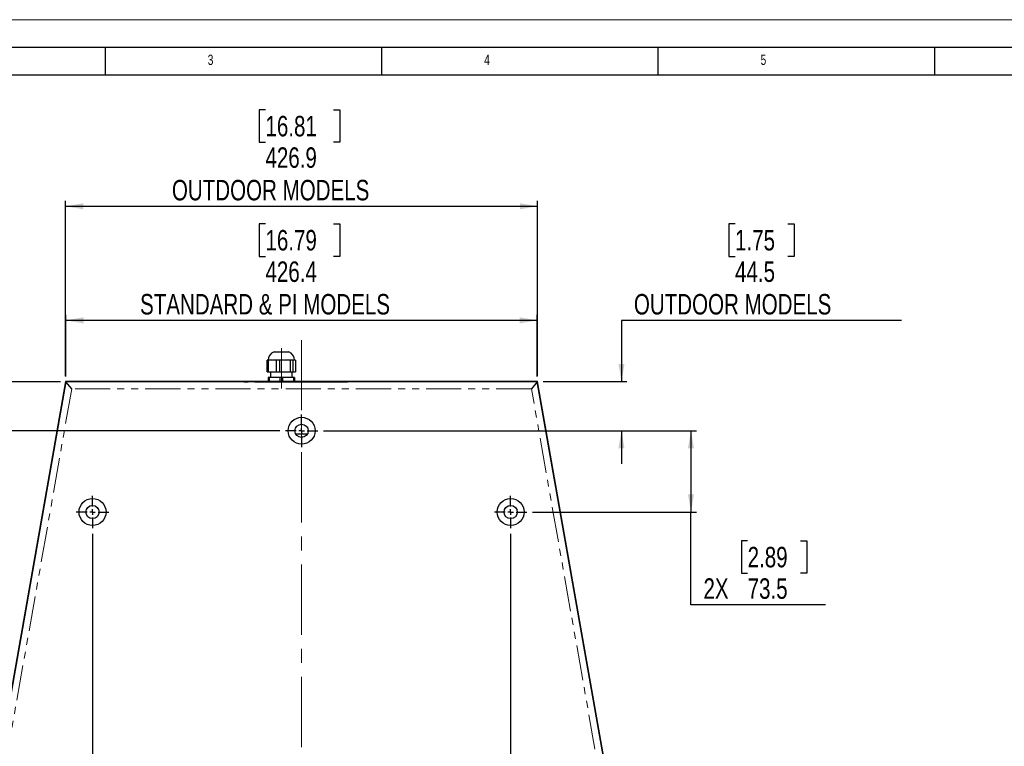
# Model space of a CAD drawing. Header units: millimetres. Extents: x 0 to 841, y 0 to 594.
# Tile 13 of 24: x 110 to 288, y 463 to 594. Entities that reach past the tile are written whole.
import ezdxf

# ---------------------------------------------------------------- set-up
doc = ezdxf.new("R2010")
doc.units = ezdxf.units.MM
doc.linetypes.add('CENTERX2', pattern=[20.32, 12.7, -2.54, 2.54, -2.54])
doc.linetypes.add('PHANTOM', pattern=[12.7, 6.35, -1.27, 1.27, -1.27, 1.27, -1.27])
doc.layers.add('FORMAT', color=7, linetype='Continuous')
doc.layers.add('SLD-0', color=7, linetype='Continuous')
doc.styles.add('SLDTEXTSTYLE0', font='TXT', dxfattribs={"width": 0.75})
doc.dimstyles.new('SLDDIMSTYLE0', dxfattribs={"dimtxt": 3.704167, "dimasz": 3.2, "dimexe": 0, "dimexo": 0.0625, "dimgap": 0.926042, "dimtad": 0, "dimtih": 1, "dimtoh": 1, "dimdec": 1, "dimlfac": 5, "dimrnd": 1e-09, "dimzin": 12, "dimdsep": 46, "dimtxsty": 'SLDTEXTSTYLE0', "dimsah": 1, "dimcen": 0.09, "dimadec": 0, "dimazin": 3, "dimtfac": 1, "dimtdec": 1, "dimtofl": 0, "dimtmove": 0, "dimatfit": 3, "dimfxl": 1, "dimfrac": 2, "dimtolj": 1, "dimtzin": 12, "dimarcsym": 0})
doc.dimstyles.new('SLDDIMSTYLE2', dxfattribs={"dimtxt": 3.704167, "dimasz": 3.2, "dimexe": 0, "dimexo": 0.0625, "dimgap": 0.926042, "dimtad": 0, "dimtih": 1, "dimtoh": 1, "dimdec": 1, "dimlfac": 5, "dimrnd": 1e-09, "dimzin": 12, "dimdsep": 46, "dimtxsty": 'SLDTEXTSTYLE0', "dimsah": 1, "dimcen": 0.09, "dimadec": 0, "dimazin": 3, "dimtfac": 1, "dimtdec": 1, "dimtmove": 0, "dimatfit": 0, "dimfxl": 1, "dimfrac": 2, "dimtolj": 1, "dimtzin": 12, "dimarcsym": 0})
doc.dimstyles.new('SLDDIMSTYLE3', dxfattribs={"dimtxt": 3.704167, "dimasz": 3.2, "dimexe": 0, "dimexo": 0.0625, "dimgap": 0.926042, "dimtad": 0, "dimtih": 1, "dimtoh": 1, "dimdec": 4, "dimlfac": 5, "dimzin": 12, "dimdsep": 46, "dimtxsty": 'SLDTEXTSTYLE0', "dimsah": 1, "dimcen": 0.09, "dimadec": 0, "dimazin": 3, "dimtfac": 1, "dimtdec": 0, "dimtofl": 0, "dimtmove": 0, "dimatfit": 3, "dimfxl": 1, "dimfrac": 2, "dimtolj": 1, "dimtzin": 12, "dimarcsym": 0})

# ---------------------------------------------------------------- blocks, each defined once
blk = doc.blocks.new('_D_5')
at = {"layer": 'SLD-0', "transparency": 16777216}
for p, q in [((239.39, 557.07), (238.27, 557.07)), ((238.27, 557.07), (238.27, 551.18)), ((248.97, 557.07), (250.1, 557.07)), ((250.1, 557.07), (250.1, 551.18)), ((238.27, 551.18), (239.39, 551.18)), ((250.1, 551.18), (248.97, 551.18)), ((269.52, 539.61), (218.85, 539.61)), ((218.85, 539.61), (218.85, 528.54)), ((204.68, 528.54), (219.85, 528.54)), ((164.93, 519.64), (219.85, 519.64)), ((218.85, 519.64), (218.85, 513.64))]:
    blk.add_line(p, q, dxfattribs=at)
for points in [[(218.85, 528.54), (219.4, 531.74), (218.3, 531.74)], [(218.85, 519.64), (218.3, 516.44), (219.4, 516.44)]]:
    blk.add_solid(points, dxfattribs=at)
at = {"layer": 'SLD-0', "transparency": 16777216, "attachment_point": 1, "style": 'SLDTEXTSTYLE0'}
for s, insert, char_height in [('1.75', (239.39, 555.96), 3.704), ('44.5', (239.39, 550.27), 3.704), ('OUTDOOR MODELS', (221.1, 544.38), 3.7042)]:
    blk.add_mtext(s, dxfattribs=dict(at, insert=insert, char_height=char_height))
blk = doc.blocks.new('_D_6')
at = {"layer": 'SLD-0', "transparency": 16777216}
for p, q in [((154.46, 577.71), (153.34, 577.71)), ((153.34, 577.71), (153.34, 571.82)), ((166.78, 577.71), (167.9, 577.71)), ((167.9, 577.71), (167.9, 571.82)), ((153.34, 571.82), (154.46, 571.82)), ((167.9, 571.82), (166.78, 571.82)), ((118.3, 529.54), (118.3, 561.25)), ((203.68, 529.54), (203.68, 561.25)), ((118.3, 560.25), (203.68, 560.25))]:
    blk.add_line(p, q, dxfattribs=at)
for points in [[(118.3, 560.25), (121.5, 559.7), (121.5, 560.8)], [(203.68, 560.25), (200.48, 560.8), (200.48, 559.7)]]:
    blk.add_solid(points, dxfattribs=at)
at = {"layer": 'SLD-0', "transparency": 16777216, "attachment_point": 1, "style": 'SLDTEXTSTYLE0'}
for s, insert, char_height in [('16.81', (154.46, 576.6), 3.704), ('426.9', (154.46, 570.91), 3.704), ('OUTDOOR MODELS', (137.54, 565.02), 3.7042)]:
    blk.add_mtext(s, dxfattribs=dict(at, insert=insert, char_height=char_height))
blk = doc.blocks.new('_D_7')
at = {"layer": 'SLD-0', "transparency": 16777216}
for p, q in [((123.18, 501), (123.18, 365.36)), ((198.81, 501), (198.81, 365.36)), ((155.69, 377.94), (154.56, 377.94)), ((154.56, 377.94), (154.56, 372.05)), ((168, 377.94), (169.13, 377.94)), ((169.13, 377.94), (169.13, 372.05)), ((154.56, 372.05), (155.69, 372.05)), ((169.13, 372.05), (168, 372.05)), ((123.18, 366.36), (198.81, 366.36))]:
    blk.add_line(p, q, dxfattribs=at)
for points in [[(123.18, 366.36), (126.38, 365.81), (126.38, 366.91)], [(198.81, 366.36), (195.61, 366.91), (195.61, 365.81)]]:
    blk.add_solid(points, dxfattribs=at)
at = {"layer": 'SLD-0', "transparency": 16777216, "char_height": 3.704, "attachment_point": 1, "style": 'SLDTEXTSTYLE0'}
for s, insert in [('14.89', (155.69, 376.83)), ('378.1', (155.69, 371.14))]:
    blk.add_mtext(s, dxfattribs=dict(at, insert=insert))
blk = doc.blocks.new('_D_10')
at = {"layer": 'SLD-0', "transparency": 16777216}
for p, q in [((93.26, 386.13), (83.68, 331.85)), ((228.73, 386.13), (238.3, 331.85))]:
    blk.add_line(p, q, dxfattribs=at)
for centre, radius, start, end in [((160.99, 770.29), 444.21, 260, 269.5396), ((160.99, 770.29), 444.21, 270.6797, 280), ((164.01, 325.71), 6.58, 153.4349, 206.5651), ((159.68, 325.71), 6.58, 333.4349, 26.5651)]:
    blk.add_arc(centre, radius, start, end, dxfattribs=at)
for points in [[(83.86, 332.83), (86.92, 331.75), (87.11, 332.83)], [(238.13, 332.83), (234.88, 332.83), (235.07, 331.75)]]:
    blk.add_solid(points, dxfattribs=at)
at = {"layer": 'SLD-0', "transparency": 16777216, "insert": (158.12, 327.54), "char_height": 3.704, "attachment_point": 1, "style": 'SLDTEXTSTYLE0'}
blk.add_mtext('20°', dxfattribs=at)
blk = doc.blocks.new('_D_11')
at = {"layer": 'SLD-0', "transparency": 16777216}
for p, q in [((164.93, 519.64), (232.42, 519.64)), ((231.42, 519.64), (231.42, 504.94)), ((202.75, 504.94), (232.42, 504.94)), ((231.42, 488.17), (231.42, 504.94)), ((241.67, 499.75), (240.54, 499.75)), ((240.54, 499.75), (240.54, 493.86)), ((251.25, 499.75), (252.37, 499.75)), ((252.37, 499.75), (252.37, 493.86)), ((240.54, 493.86), (241.67, 493.86)), ((252.37, 493.86), (251.25, 493.86)), ((255.75, 488.17), (231.42, 488.17))]:
    blk.add_line(p, q, dxfattribs=at)
for points in [[(231.42, 519.64), (230.87, 516.44), (231.97, 516.44)], [(231.42, 504.94), (231.97, 508.14), (230.87, 508.14)]]:
    blk.add_solid(points, dxfattribs=at)
at = {"layer": 'SLD-0', "transparency": 16777216, "char_height": 3.704, "attachment_point": 1, "style": 'SLDTEXTSTYLE0'}
for s, insert in [('2.89', (241.67, 498.64)), ('2X', (233.68, 492.95)), ('73.5', (241.67, 492.95))]:
    blk.add_mtext(s, dxfattribs=dict(at, insert=insert))
blk = doc.blocks.new('_D_12')
at = {"layer": 'SLD-0', "transparency": 16777216}
for p, q in [((69.33, 557.07), (68.21, 557.07)), ((68.21, 557.07), (68.21, 551.18)), ((78.91, 557.07), (80.03, 557.07)), ((80.03, 557.07), (80.03, 551.18)), ((68.21, 551.18), (69.33, 551.18)), ((80.03, 551.18), (78.91, 551.18)), ((43.03, 539.61), (105.21, 539.61)), ((105.21, 539.61), (105.21, 528.48)), ((117.36, 528.48), (104.21, 528.48)), ((157.06, 519.64), (104.21, 519.64)), ((105.21, 519.64), (105.21, 513.64))]:
    blk.add_line(p, q, dxfattribs=at)
for points in [[(105.21, 528.48), (105.76, 531.68), (104.66, 531.68)], [(105.21, 519.64), (104.66, 516.44), (105.76, 516.44)]]:
    blk.add_solid(points, dxfattribs=at)
at = {"layer": 'SLD-0', "transparency": 16777216, "attachment_point": 1, "style": 'SLDTEXTSTYLE0'}
for s, insert, char_height in [('1.74', (69.33, 555.96), 3.704), ('44.2', (69.33, 550.27), 3.704), ('STANDARD & PI MODELS', (45.29, 544.38), 3.7042)]:
    blk.add_mtext(s, dxfattribs=dict(at, insert=insert, char_height=char_height))
blk = doc.blocks.new('_D_13')
at = {"layer": 'SLD-0', "transparency": 16777216}
for p, q in [((154.46, 557.07), (153.34, 557.07)), ((153.34, 557.07), (153.34, 551.18)), ((166.78, 557.07), (167.9, 557.07)), ((167.9, 557.07), (167.9, 551.18)), ((153.34, 551.18), (154.46, 551.18)), ((167.9, 551.18), (166.78, 551.18)), ((118.36, 529.48), (118.36, 540.61)), ((203.63, 529.48), (203.63, 540.61)), ((203.63, 539.61), (118.36, 539.61))]:
    blk.add_line(p, q, dxfattribs=at)
for points in [[(118.36, 539.61), (121.56, 539.06), (121.56, 540.16)], [(203.63, 539.61), (200.43, 540.16), (200.43, 539.06)]]:
    blk.add_solid(points, dxfattribs=at)
at = {"layer": 'SLD-0', "transparency": 16777216, "attachment_point": 1, "style": 'SLDTEXTSTYLE0'}
for s, insert, char_height in [('16.79', (154.46, 555.96), 3.704), ('426.4', (154.46, 550.27), 3.704), ('STANDARD & PI MODELS', (131.78, 544.38), 3.7042)]:
    blk.add_mtext(s, dxfattribs=dict(at, insert=insert, char_height=char_height))
blk = doc.blocks.new('_D_14')
at = {"layer": 'SLD-0', "transparency": 16777216}
for p, q in [((157.06, 519.64), (88.73, 519.64)), ((89.73, 519.64), (89.73, 494.33)), ((86.45, 493.58), (85.32, 493.58)), ((85.32, 493.58), (85.32, 487.7)), ((98.76, 493.58), (99.89, 493.58)), ((99.89, 493.58), (99.89, 487.7)), ((85.32, 487.7), (86.45, 487.7)), ((99.89, 487.7), (98.76, 487.7)), ((89.73, 455.07), (89.73, 482.01)), ((110.45, 455.07), (88.73, 455.07))]:
    blk.add_line(p, q, dxfattribs=at)
for points in [[(89.73, 519.64), (89.18, 516.44), (90.28, 516.44)], [(89.73, 455.07), (90.28, 458.27), (89.18, 458.27)]]:
    blk.add_solid(points, dxfattribs=at)
at = {"layer": 'SLD-0', "transparency": 16777216, "char_height": 3.704, "attachment_point": 1, "style": 'SLDTEXTSTYLE0'}
for s, insert in [('12.71', (86.45, 492.47)), ('2X', (78.45, 486.78)), ('322.8', (86.45, 486.78))]:
    blk.add_mtext(s, dxfattribs=dict(at, insert=insert))
blk = doc.blocks.new('_D_15')
at = {"layer": 'SLD-0', "transparency": 16777216}
for p, q in [((157.06, 519.64), (70.36, 519.64)), ((71.36, 519.64), (71.36, 469.18)), ((68.07, 468.43), (66.95, 468.43)), ((66.95, 468.43), (66.95, 462.55)), ((80.39, 468.43), (81.51, 468.43)), ((81.51, 468.43), (81.51, 462.55)), ((66.95, 462.55), (68.07, 462.55)), ((81.51, 462.55), (80.39, 462.55)), ((71.36, 405.38), (71.36, 456.86)), ((101.69, 405.38), (70.36, 405.38))]:
    blk.add_line(p, q, dxfattribs=at)
for points in [[(71.36, 519.64), (70.81, 516.44), (71.91, 516.44)], [(71.36, 405.38), (71.91, 408.58), (70.81, 408.58)]]:
    blk.add_solid(points, dxfattribs=at)
at = {"layer": 'SLD-0', "transparency": 16777216, "char_height": 3.704, "attachment_point": 1, "style": 'SLDTEXTSTYLE0'}
for s, insert in [('22.49', (68.07, 467.32)), ('2X', (60.08, 461.63)), ('571.3', (68.07, 461.63))]:
    blk.add_mtext(s, dxfattribs=dict(at, insert=insert))
blk = doc.blocks.new('SW_CENTERMARKSYMBOL_0')
at = {"layer": 'SLD-0', "color": 0}
for p, q in [((0, 1), (0, 2.94)), ((-1, 0), (-2.94, 0)), ((0, 0), (-0.5, 0)), ((0, 0), (0, 0.5)), ((0, 0), (0, -0.5)), ((0, 0), (0.5, 0)), ((1, 0), (2.94, 0)), ((0, -1), (0, -2.94))]:
    blk.add_line(p, q, dxfattribs=at)
blk = doc.blocks.new('SW_CENTERMARKSYMBOL_1')
at = {"layer": 'SLD-0', "color": 0}
for p, q in [((0, 1), (0, 2.94)), ((-1, 0), (-2.94, 0)), ((0, 0), (-0.5, 0)), ((0, 0), (0, 0.5)), ((0, 0), (0, -0.5)), ((0, 0), (0.5, 0)), ((1, 0), (2.94, 0)), ((0, -1), (0, -2.94))]:
    blk.add_line(p, q, dxfattribs=at)
blk = doc.blocks.new('SW_CENTERMARKSYMBOL_2')
at = {"layer": 'SLD-0', "color": 0}
for p, q in [((0, 1), (0, 2.94)), ((-1, 0), (-2.94, 0)), ((0, 0), (-0.5, 0)), ((0, 0), (0, 0.5)), ((0, 0), (0, -0.5)), ((0, 0), (0.5, 0)), ((1, 0), (2.94, 0)), ((0, -1), (0, -2.94))]:
    blk.add_line(p, q, dxfattribs=at)

msp = doc.modelspace()

# ---------------------------------------------------------------- linework, layer by layer
at = {"color": 7, "linetype": 'Continuous', "lineweight": 18}
msp.add_line((0.000004, 594.00001), (841.000004, 594.00001), dxfattribs=at)
at = {"color": 7, "linetype": 'Continuous', "lineweight": 25}
for p, q in [((156.005573, 533.906888), (157.694413, 533.906888)), ((157.694413, 533.906888), (158.667493, 533.906888)), ((154.772378, 530.310248), (154.772378, 532.393048)), ((154.934378, 532.393048), (154.772378, 532.393048)), ((154.934378, 532.393048), (154.934378, 530.310248)), ((155.611525, 532.393048), (154.934378, 532.393048)), ((156.397544, 532.393048), (155.720397, 532.393048)), ((156.397544, 532.393048), (156.397544, 530.310248)), ((157.004269, 532.393048), (156.397544, 532.393048)), ((157.004269, 532.393048), (157.004269, 530.310248)), ((157.905144, 532.393048), (157.004269, 532.393048)), ((158.952793, 532.393048), (158.051918, 532.393048)), ((158.952793, 532.393048), (158.952793, 530.310248)), ((159.394417, 532.393048), (158.952793, 532.393048)), ((159.394417, 532.393048), (159.394417, 530.310248)), ((159.630152, 532.393048), (159.394417, 532.393048)), ((159.903789, 532.393048), (159.668054, 532.393048)), ((159.903789, 532.393048), (159.903789, 530.310248)), ((154.772378, 530.310248), (154.934378, 530.310248)), ((154.934378, 530.310248), (156.397544, 530.310248)), ((154.938773, 529.294248), (154.938773, 528.527168)), ((155.126354, 529.294248), (154.938773, 529.294248)), ((155.126354, 529.294248), (155.126354, 528.527168)), ((157.148953, 529.294248), (155.126354, 529.294248)), ((155.355333, 530.310248), (155.355333, 529.294248)), ((156.397544, 530.310248), (157.004269, 530.310248)), ((157.004269, 530.310248), (158.952793, 530.310248)), ((157.148953, 528.527168), (157.148953, 529.294248)), ((157.524114, 529.294248), (157.148953, 529.294248)), ((157.524114, 529.294248), (157.524114, 528.527168)), ((159.546713, 529.294248), (157.524114, 529.294248)), ((158.952793, 530.310248), (159.394417, 530.310248)), ((159.317733, 529.294248), (159.317733, 530.310248)), ((159.394417, 530.310248), (159.903789, 530.310248)), ((159.546713, 529.294248), (159.546713, 528.527168)), ((159.734293, 529.294248), (159.546713, 529.294248)), ((159.734293, 529.294248), (159.734293, 528.527168)), ((118.355153, 528.476368), (93.430133, 387.119556)), ((119.42081, 527.206368), (118.355153, 528.476368)), ((203.633113, 528.476368), (118.355153, 528.476368)), ((151.410713, 528.52203), (151.459825, 528.523208)), ((151.783989, 528.527006), (151.850133, 528.527168)), ((151.850133, 528.527168), (152.680713, 528.527168)), ((152.680713, 528.527168), (169.307553, 528.527168)), ((152.680713, 528.521554), (169.307553, 528.521554)), ((169.307553, 528.527168), (170.138133, 528.527168)), ((170.23072, 528.526941), (170.138133, 528.527168)), ((203.633113, 528.476368), (202.567457, 527.206368)), ((228.558133, 387.119556), (203.633113, 528.476368)), ((162.011035, 519.002168), (159.977232, 519.002168))]:
    msp.add_line(p, q, dxfattribs=at)
at = {"color": 8, "linetype": 'PHANTOM', "lineweight": 18}
for p, q in [((155.612403, 532.393048), (155.665961, 532.393048)), ((155.665961, 532.393048), (155.721219, 532.393048)), ((157.904855, 532.393048), (157.978531, 532.393048)), ((157.978531, 532.393048), (158.051554, 532.393048)), ((159.628985, 532.393048), (159.649103, 532.393048)), ((159.649103, 532.393048), (159.666868, 532.393048)), ((119.42081, 527.206368), (94.694023, 386.973791)), ((202.567457, 527.206368), (119.42081, 527.206368)), ((152.680713, 528.527168), (152.680713, 528.521554)), ((169.307553, 528.521554), (169.307553, 528.527168)), ((227.294244, 386.973791), (202.567457, 527.206368))]:
    msp.add_line(p, q, dxfattribs=at)
at = {"color": 7, "linetype": 'Continuous', "lineweight": 25}
for centre, radius in [((160.994133, 519.637168), 2.4384), ((160.994133, 519.637168), 1.19888), ((123.180615, 504.939996), 2.4384), ((123.180615, 504.939996), 1.19888), ((198.807652, 504.939996), 2.4384), ((198.807652, 504.939996), 1.19888)]:
    msp.add_circle(centre, radius, dxfattribs=at)
for centre, start, end in [((156.561687, 532.393048), 110.1709526, 180), ((158.11138, 532.393048), 0, 69.8290474)]:
    msp.add_arc(centre, 1.612753, start, end, dxfattribs=at)
for points, knots in [([(150.526634, 528.476368), (150.612497, 528.482713), (150.823955, 528.498339), (151.134434, 528.513315), (151.463702, 528.524698), (151.671784, 528.526314), (151.776857, 528.52713)], [0, 0, 0, 0, 0.21195332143, 0.52198856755, 0.7586245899, 1, 1, 1, 1]), ([(151.785012, 528.52713), (151.78433, 528.527131), (151.783306, 528.527132), (151.781945, 528.527133), (151.780925, 528.527133), (151.779906, 528.527133), (151.778549, 528.527133), (151.777534, 528.527131), (151.776857, 528.52713)], [0, 0, 0, 0, 0.24999655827, 0.37499477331, 0.49999298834, 0.62499120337, 0.7499894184, 1, 1, 1, 1]), ([(151.785012, 528.52713), (151.896037, 528.526351), (152.118085, 528.524794), (152.447394, 528.521745), (152.63502, 528.521591), (152.680713, 528.521554)], [0, 0, 0, 0, 0.4306769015, 0.8613489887, 1, 1, 1, 1]), ([(169.307553, 528.521554), (169.450114, 528.521962), (169.735234, 528.522777), (170.032107, 528.526591), (170.169731, 528.527024), (170.203255, 528.52713)], [0, 0, 0, 0, 0.4306597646, 0.8613147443, 1, 1, 1, 1]), ([(170.21141, 528.52713), (170.210055, 528.527132), (170.208362, 528.527134), (170.206322, 528.527133), (170.20496, 528.527132), (170.203937, 528.527131), (170.203255, 528.52713)], [0, 0, 0, 0, 0.4999943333, 0.624995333, 0.7499963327, 1, 1, 1, 1]), ([(171.422482, 528.476368), (171.252437, 528.489091), (171.011235, 528.507138), (170.688428, 528.51908), (170.456426, 528.52562), (170.294212, 528.52662), (170.21141, 528.52713)], [0, 0, 0, 0, 0.4340091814, 0.615623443, 0.8037966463, 1, 1, 1, 1]), ([(170.577553, 528.52203), (170.573846, 528.522407), (170.569705, 528.522828), (170.490109, 528.52398), (170.48176, 528.524101)], [0, 0, 0, 0, 0.89510753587, 1, 1, 1, 1])]:
    msp.add_open_spline(points, degree=3, knots=knots, dxfattribs=at)
at = {"color": 8, "linetype": 'PHANTOM', "lineweight": 18}
for points, knots in [([(150.925648, 528.476368), (151.0532, 528.488983), (151.234142, 528.506879), (151.467479, 528.518881), (151.627627, 528.525542), (151.731692, 528.526592), (151.785012, 528.52713)], [0, 0, 0, 0, 0.43309719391, 0.61438326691, 0.80241933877, 1, 1, 1, 1]), ([(170.203255, 528.52713), (170.270773, 528.526287), (170.401823, 528.524651), (170.606705, 528.514624), (170.831125, 528.501086), (170.986683, 528.485344), (171.075375, 528.476368)], [0, 0, 0, 0, 0.2463277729, 0.4781080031, 0.7024405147, 1, 1, 1, 1])]:
    msp.add_open_spline(points, degree=3, knots=knots, dxfattribs=at)
at = {"layer": 'FORMAT'}
for p, q in [((15.000004, 589.00001), (836.000004, 589.00001)), ((125.5, 584.00001), (125.5, 589.00001)), ((175.5, 584.00001), (175.5, 589.00001)), ((225.5, 584.00001), (225.5, 589.00001)), ((275.5, 584.00001), (275.5, 589.00001)), ((20.000004, 584.00001), (831.000004, 584.00001))]:
    msp.add_line(p, q, dxfattribs=at)
at = {"layer": 'SLD-0', "linetype": 'CENTERX2', "lineweight": 18}
for p, q in [((157.336533, 534.611278), (157.336533, 527.294248)), ((160.994133, 381.125188), (160.994133, 536.014044))]:
    msp.add_line(p, q, dxfattribs=at)
at = {"layer": 'SLD-0'}
for p, q in [((118.304807, 528.536368), (93.359997, 387.06732)), ((203.683459, 528.536368), (118.304807, 528.536368)), ((228.628269, 387.06732), (203.683459, 528.536368))]:
    msp.add_line(p, q, dxfattribs=at)

# ---------------------------------------------------------------- block references
for name, p in [('SW_CENTERMARKSYMBOL_0', (160.994133, 519.637168)), ('SW_CENTERMARKSYMBOL_1', (123.180615, 504.939996)), ('SW_CENTERMARKSYMBOL_2', (198.807652, 504.939996))]:
    msp.add_blockref(name, p, dxfattribs=at)

# ---------------------------------------------------------------- texts
at = {"layer": 'FORMAT', "char_height": 1.852083, "attachment_point": 1, "style": 'SLDTEXTSTYLE0'}
for s, insert in [('3', (144.010417, 587.668031)), ('4', (194.010417, 587.668031)), ('5', (244.010417, 587.668031))]:
    msp.add_mtext(s, dxfattribs=dict(at, insert=insert))

# ---------------------------------------------------------------- dimensions: what is measured, and where the dimension line sits
at = {"layer": 'SLD-0'}
for base, p1, p2, text, picture, middle in [((203.683459, 569.354763), (118.304807, 528.536368), (203.683459, 528.536368), '<>\\POUTDOOR MODELS', '_D_6', (160.618699, 569.354763)), ((118.355153, 548.712498), (203.633113, 528.476368), (118.355153, 528.476368), '<>\\PSTANDARD & PI MODELS', '_D_13', (160.618699, 548.712498))]:
    dim = msp.add_linear_dim(base=base, p1=p1, p2=p2, text=text, dimstyle='SLDDIMSTYLE0', dxfattribs=at)
    dim.commit()
    dim.dimension.update_dxf_attribs({"geometry": picture, "text_midpoint": middle, "dimtype": 160})
for base, p1, p2, text, dimstyle, picture, middle in [((105.207569, 519.637168), (118.355153, 528.476368), (158.055733, 519.637168), '<>\\PSTANDARD & PI MODELS', 'SLDDIMSTYLE2', '_D_12', (105.207569, 548.712498)), ((218.845224, 528.536368), (163.932533, 519.637168), (203.683459, 528.536368), '<>\\POUTDOOR MODELS', 'SLDDIMSTYLE2', '_D_5', (218.845224, 548.712498)), ((71.358228, 405.382156), (158.055733, 519.637168), (102.687481, 405.382156), '2X<>', 'SLDDIMSTYLE0', '_D_15', (71.358228, 463.018718)), ((89.734171, 455.069636), (158.055733, 519.637168), (111.448725, 455.069636), '2X<>', 'SLDDIMSTYLE0', '_D_14', (89.734171, 488.171111)), ((231.421624, 504.939996), (163.932533, 519.637168), (201.746052, 504.939996), '2X<>', 'SLDDIMSTYLE0', '_D_11', (231.421624, 494.334432))]:
    dim = msp.add_linear_dim(base=base, p1=p1, p2=p2, angle=90, text=text, dimstyle=dimstyle, dxfattribs=at)
    dim.commit()
    dim.dimension.update_dxf_attribs({"geometry": picture, "text_midpoint": middle, "dimtype": 160})
dim = msp.add_angular_dim_2l(base=(157.424849, 325.710726), line1=((228.558133, 387.119556), (203.633113, 528.476368)), line2=((118.355153, 528.476368), (93.430133, 387.119556)), text='(<>)', dimstyle='SLDDIMSTYLE3', dxfattribs=at)
dim.commit()
dim.dimension.update_dxf_attribs({"geometry": '_D_10', "text_midpoint": (161.844285, 326.086288), "dimtype": 162})
dim = msp.add_linear_dim(base=(198.807652, 372.525361), p1=(123.180615, 502.001596), p2=(198.807652, 502.001596), dimstyle='SLDDIMSTYLE0', dxfattribs=at)
dim.commit()
dim.dimension.update_dxf_attribs({"geometry": '_D_7', "text_midpoint": (161.844285, 372.525361), "dimtype": 160})

doc.saveas('drawing.dxf')
